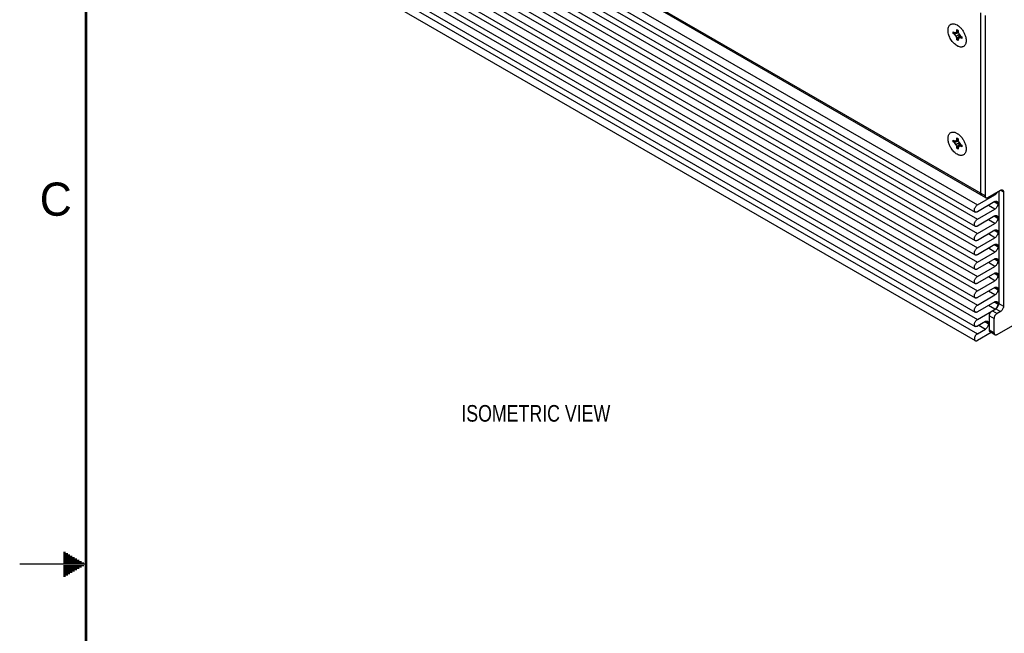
# Model space of a CAD drawing. Header units: inches. Extents: x 0 to 34, y 0 to 22.
# Tile 2 of 124: x 0 to 7.4, y 10.5 to 15.1. Entities that reach past the tile are written whole.
import ezdxf

# ---------------------------------------------------------------- set-up
doc = ezdxf.new("R2010")
doc.units = ezdxf.units.IN
doc.header["$LTSCALE"] = 1.87
doc.header["$MEASUREMENT"] = 0
doc.layers.get('0').update_dxf_attribs({"linetype": 'CONTINUOUS'})
doc.layers.add('02___PRT_ALL_AXES', color=7, linetype='CONTINUOUS')
doc.layers.add('DETAIL', color=7, linetype='CONTINUOUS')
doc.styles.get("Standard").update_dxf_attribs({"font": 'txt', "width": 0.8})
doc.styles.add('TEXTSTYLE_2', font='txt')

msp = doc.modelspace()

# ---------------------------------------------------------------- linework, layer by layer
at = {"color": 7, "linetype": 'CONTINUOUS'}
for p, q in [((1.18418, 17.12309), (7.19459, 13.65276)), ((1.19993, 17.06832), (7.21034, 13.59798)), ((1.18418, 17.01532), (7.19459, 13.54498)), ((1.18418, 16.90754), (7.19459, 13.43721)), ((1.19993, 16.96054), (7.21034, 13.49021)), ((1.19993, 16.85277), (7.21034, 13.38243)), ((1.18418, 16.79977), (7.19459, 13.32944)), ((1.18418, 16.692), (7.19459, 13.22166)), ((1.19993, 16.74499), (7.21034, 13.27466)), ((1.19993, 16.63722), (7.21034, 13.16689)), ((1.18418, 16.58422), (7.19459, 13.11389)), ((1.18418, 16.47645), (7.19459, 13.00611)), ((1.19993, 16.52945), (7.21034, 13.05911)), ((1.19993, 16.42167), (7.21034, 12.95134)), ((2.45877, 16.44925), (7.21034, 13.70576)), ((1.18418, 16.36867), (7.19459, 12.89834)), ((1.19993, 16.3139), (7.21034, 12.84356)), ((1.18418, 16.2609), (7.19459, 12.79056)), ((1.19993, 16.20612), (7.21034, 12.73579)), ((7.27484, 13.76074), (3.10506, 16.16832)), ((7.26832, 13.77515), (3.11428, 16.17364)), ((1.18418, 16.15394), (7.19459, 12.68361)), ((7.23297, 15.15254), (7.23297, 13.79557)), ((7.26832, 15.13213), (7.26832, 13.77515)), ((7.02798, 15.01086), (7.03858, 15.00473)), ((7.02798, 14.99861), (7.02798, 15.01086)), ((7.03858, 14.99248), (7.02798, 14.99861)), ((7.03858, 15.00473), (7.04968, 15.00572)), ((7.04968, 14.97868), (7.03858, 14.99248)), ((7.04968, 15.00572), (7.05608, 15.01483)), ((7.04968, 14.97868), (7.0731, 14.9922)), ((7.05608, 14.96217), (7.04968, 14.97868)), ((7.05608, 15.02708), (7.06669, 15.02096)), ((7.05608, 15.01483), (7.05608, 15.02708)), ((7.06669, 15.02096), (7.06669, 15.00871)), ((7.06669, 15.00871), (7.0731, 14.9922)), ((7.0731, 14.9922), (7.08419, 14.9784)), ((7.08419, 14.9784), (7.0948, 14.97227)), ((7.05608, 14.94993), (7.05608, 14.96217)), ((7.06669, 14.9438), (7.05608, 14.94993)), ((7.0731, 14.96516), (7.06669, 14.95605)), ((7.06669, 14.95605), (7.06669, 14.9438)), ((7.08419, 14.96615), (7.0731, 14.96516)), ((7.0948, 14.96003), (7.08419, 14.96615)), ((7.0948, 14.97227), (7.0948, 14.96003)), ((7.02793, 14.1825), (7.02802, 14.1947)), ((7.03854, 14.17627), (7.02793, 14.1825)), ((7.02802, 14.1947), (7.03863, 14.18846)), ((7.04958, 14.16239), (7.03854, 14.17627)), ((7.03863, 14.18846), (7.04978, 14.18931)), ((7.04958, 14.16239), (7.073, 14.17583)), ((7.05588, 14.14587), (7.04958, 14.16239)), ((7.04978, 14.18931), (7.05628, 14.1983)), ((7.05628, 14.1983), (7.05638, 14.21049)), ((7.05638, 14.21049), (7.06698, 14.20426)), ((7.06698, 14.20426), (7.06689, 14.19207)), ((7.06689, 14.19207), (7.0732, 14.17555)), ((7.0732, 14.17555), (7.08424, 14.16167)), ((7.08381, 14.16201), (7.08389, 14.16212)), ((7.08424, 14.16167), (7.09484, 14.15544)), ((7.05579, 14.13368), (7.05588, 14.14587)), ((7.0664, 14.12745), (7.05579, 14.13368)), ((7.06649, 14.13964), (7.0664, 14.12745)), ((7.07299, 14.14863), (7.06649, 14.13964)), ((7.08414, 14.14948), (7.07299, 14.14863)), ((7.09475, 14.14325), (7.08414, 14.14948)), ((7.09484, 14.15544), (7.09475, 14.14325)), ((7.2906, 13.7623), (7.38499, 13.8168)), ((7.37191, 13.80925), (7.37191, 12.96257)), ((7.385, 13.8168), (7.40727, 13.80394)), ((7.40727, 13.80394), (7.40727, 12.94216)), ((7.21034, 13.70576), (7.34257, 13.7821)), ((7.34257, 13.73107), (7.21034, 13.65473)), ((7.23439, 13.78735), (7.23539, 13.7853)), ((7.34257, 13.7821), (7.33373, 13.7872)), ((7.36484, 13.71291), (7.33797, 13.72842)), ((7.34257, 13.73108), (7.36484, 13.71822)), ((7.36484, 13.71291), (7.36484, 13.71822)), ((7.21034, 13.59798), (7.34257, 13.67433)), ((7.34257, 13.67433), (7.29343, 13.7027)), ((7.34257, 13.6233), (7.21034, 13.54695)), ((7.21034, 13.49021), (7.34257, 13.56655)), ((7.34257, 13.56655), (7.29343, 13.59493)), ((7.36484, 13.60513), (7.33797, 13.62065)), ((7.34257, 13.6233), (7.36484, 13.61044)), ((7.36484, 13.60513), (7.36484, 13.61044)), ((7.34257, 13.51553), (7.21034, 13.43918)), ((7.36484, 13.49736), (7.33797, 13.51287)), ((7.34257, 13.51553), (7.36484, 13.50267)), ((7.36484, 13.49736), (7.36484, 13.50267)), ((7.21034, 13.38243), (7.34257, 13.45878)), ((7.34257, 13.45878), (7.29343, 13.48715)), ((7.34257, 13.40775), (7.21034, 13.3314)), ((7.21034, 13.27466), (7.34257, 13.35101)), ((7.34257, 13.35101), (7.29343, 13.37938)), ((7.36484, 13.38959), (7.33797, 13.4051)), ((7.34257, 13.40775), (7.36484, 13.39489)), ((7.36484, 13.38959), (7.36484, 13.39489)), ((7.34257, 13.29998), (7.21034, 13.22363)), ((7.34257, 13.24323), (7.29343, 13.27161)), ((7.36484, 13.28181), (7.33797, 13.29733)), ((7.34257, 13.29998), (7.36484, 13.28712)), ((7.36484, 13.28181), (7.36484, 13.28712)), ((7.21034, 13.16689), (7.34257, 13.24323)), ((7.34257, 13.1922), (7.21034, 13.11586)), ((7.21034, 13.05911), (7.34257, 13.13546)), ((7.34257, 13.13546), (7.29343, 13.16383)), ((7.36484, 13.17404), (7.33797, 13.18955)), ((7.34257, 13.19221), (7.36484, 13.17935)), ((7.36484, 13.17404), (7.36484, 13.17935)), ((7.34257, 13.08443), (7.21034, 13.00808)), ((7.34257, 13.02768), (7.29343, 13.05606)), ((7.36484, 13.06626), (7.33797, 13.08178)), ((7.34257, 13.08443), (7.36484, 13.07157)), ((7.36484, 13.06626), (7.36484, 13.07157)), ((7.21034, 12.95134), (7.34257, 13.02768)), ((7.34257, 12.97666), (7.21034, 12.90031)), ((7.36484, 12.95849), (7.33797, 12.974)), ((7.34257, 12.97666), (7.36484, 12.9638)), ((7.35883, 12.73008), (7.89924, 13.0421)), ((7.21034, 12.84356), (7.34964, 12.92399)), ((7.34257, 12.91991), (7.29343, 12.94828)), ((7.32348, 12.90889), (7.35883, 12.88847)), ((7.34964, 12.92399), (7.38499, 12.90358)), ((7.38499, 12.90358), (7.35883, 12.88847)), ((7.36484, 12.95849), (7.36484, 12.9638)), ((7.37191, 12.96257), (7.40727, 12.94216)), ((7.27186, 12.82805), (7.21034, 12.79253)), ((7.26726, 12.8254), (7.29413, 12.80989)), ((7.29413, 12.8152), (7.27186, 12.82806)), ((7.3012, 12.87031), (7.33656, 12.84989)), ((7.3012, 12.76335), (7.3012, 12.87031)), ((7.33656, 12.74294), (7.33656, 12.84989)), ((7.21034, 12.73579), (7.27186, 12.77131)), ((7.22272, 12.79968), (7.27186, 12.77131)), ((7.29413, 12.8152), (7.29413, 12.80989)), ((7.33656, 12.74294), (7.3012, 12.76335)), ((7.31425, 12.74516), (7.21034, 12.68517)), ((7.34308, 12.72852), (7.30773, 12.74893))]:
    msp.add_line(p, q, dxfattribs=at)
at = {"color": 2, "linetype": 'CONTINUOUS'}
for p, q in [((0.33028, 11.09), (0.34412, 11.09)), ((0.33028, 11.08), (0.36144, 11.08)), ((0.33028, 11.07), (0.37876, 11.07)), ((0.33028, 11.06), (0.39608, 11.06)), ((0.33028, 11.05), (0.4134, 11.05)), ((0.5, 11), (0, 11)), ((0.33028, 11.04), (0.43072, 11.04)), ((0.33028, 11.03), (0.44804, 11.03)), ((0.33028, 11.02), (0.46536, 11.02)), ((0.33028, 11.01), (0.48268, 11.01)), ((0.33028, 10.99), (0.48268, 10.99)), ((0.33028, 10.98), (0.46536, 10.98)), ((0.33028, 10.97), (0.44804, 10.97)), ((0.33028, 10.96), (0.43072, 10.96)), ((0.33028, 10.95), (0.4134, 10.95)), ((0.33028, 10.94), (0.39608, 10.94)), ((0.33028, 10.93), (0.37876, 10.93)), ((0.33028, 10.92), (0.36144, 10.92)), ((0.33028, 10.91), (0.34412, 10.91))]:
    msp.add_line(p, q, dxfattribs=at)
at = {"color": 7, "linetype": 'CONTINUOUS', "const_width": 0.02}
msp.add_lwpolyline([(0.50002, 21.5), (0.50002, 0.5)], dxfattribs=at)
at = {"color": 7, "linetype": 'CONTINUOUS'}
for centre, radius, start, end in [((7.14701, 14.46266), 0.54901, 98.296568, 102.522661), ((7.23591, 14.38972), 0.63424, 105.222307, 108.126821), ((7.0995, 14.7433), 0.26711, 97.045999, 100.749976), ((7.06642, 14.85617), 0.159, 89.892816, 93.728848), ((6.63266, 15.43451), 0.63435, 311.87445, 314.778431), ((6.6514, 15.32104), 0.54908, 317.478061, 321.703494), ((6.87072, 15.13952), 0.26713, 319.252876, 322.956495), ((6.95194, 15.05443), 0.15901, 326.275095, 330.110739), ((7.1434, 13.65285), 0.5421, 98.013019, 102.298912), ((7.2311, 13.58195), 0.62474, 104.999815, 107.952669), ((7.09921, 13.92821), 0.26574, 96.9831, 100.719374), ((6.64734, 14.5112), 0.55619, 317.253531, 321.419363), ((6.62737, 14.62683), 0.64416, 311.69973, 314.555601), ((7.06677, 14.04037), 0.15828, 89.926137, 93.797713), ((6.86966, 14.32401), 0.26852, 319.220987, 322.892184), ((6.95118, 14.23802), 0.15975, 326.341452, 330.142133)]:
    msp.add_arc(centre, radius, start, end, dxfattribs=at)
for points in [[(7.06674, 15.00839), (7.06676, 15.0084), (7.06679, 15.0084), (7.06682, 15.0084)], [(7.08394, 14.9786), (7.08395, 14.97862), (7.08397, 14.97864), (7.08399, 14.97866)]]:
    msp.add_open_spline(points, degree=3, dxfattribs=at)
for points, knots in [([(7.23949, 13.78115), (7.23845, 13.78175), (7.23651, 13.78338), (7.23444, 13.78677), (7.23321, 13.79094), (7.23297, 13.79397), (7.23297, 13.79557)], [0, 0, 0, 0, 0.2177498, 0.4508923, 0.7104636, 1, 1, 1, 1]), ([(7.34257, 13.7821), (7.34435, 13.78313), (7.347, 13.78485), (7.35026, 13.78764), (7.35346, 13.79101), (7.35699, 13.79586), (7.35935, 13.80009), (7.36038, 13.80229)], [0, 0, 0, 0, 0.2249678, 0.3448201, 0.4703912, 0.7335134, 1, 1, 1, 1]), ([(7.38499, 13.8168), (7.38638, 13.8176), (7.38913, 13.81891), (7.39335, 13.81993), (7.39732, 13.81983), (7.39971, 13.81896), (7.40074, 13.81836)], [0, 0, 0, 0, 0.289542, 0.5491153, 0.7822555, 1, 1, 1, 1]), ([(7.40074, 13.81836), (7.40178, 13.81776), (7.40373, 13.81613), (7.4058, 13.81274), (7.40702, 13.80857), (7.40727, 13.80554), (7.40727, 13.80394)], [0, 0, 0, 0, 0.2177498, 0.4508923, 0.7104636, 1, 1, 1, 1]), ([(7.23539, 13.7853), (7.2359, 13.78444), (7.23709, 13.78285), (7.23866, 13.78163), (7.23949, 13.78115)], [0, 0, 0, 0, 0.5115713, 1, 1, 1, 1]), ([(7.26832, 13.77515), (7.26832, 13.77356), (7.26857, 13.77053), (7.26979, 13.76635), (7.27186, 13.76297), (7.27381, 13.76134), (7.27485, 13.76074)], [0, 0, 0, 0, 0.2895364, 0.5491077, 0.7822502, 1, 1, 1, 1]), ([(7.27485, 13.76074), (7.27588, 13.76014), (7.27827, 13.75927), (7.28224, 13.75917), (7.28646, 13.76019), (7.28921, 13.7615), (7.2906, 13.7623)], [0, 0, 0, 0, 0.2177445, 0.4508847, 0.710458, 1, 1, 1, 1]), ([(7.34257, 13.73107), (7.34395, 13.73187), (7.3467, 13.73317), (7.35092, 13.7342), (7.35489, 13.7341), (7.35728, 13.73323), (7.35832, 13.73263)], [0, 0, 0, 0, 0.2891594, 0.5490457, 0.782332, 1, 1, 1, 1]), ([(7.35832, 13.73263), (7.35936, 13.73203), (7.3613, 13.7304), (7.36337, 13.72701), (7.3646, 13.72284), (7.36484, 13.71981), (7.36484, 13.71822)], [0, 0, 0, 0, 0.2176734, 0.450962, 0.7108462, 1, 1, 1, 1]), ([(7.19459, 13.65276), (7.19382, 13.65322), (7.19235, 13.65435), (7.18989, 13.65743), (7.18807, 13.66273), (7.18791, 13.67013), (7.18957, 13.67829), (7.19292, 13.68657), (7.19769, 13.69434), (7.20348, 13.70092), (7.20801, 13.70441), (7.21034, 13.70576)], [0, 0, 0, 0, 0.0430009, 0.0875566, 0.1867782, 0.3041392, 0.4378467, 0.5822981, 0.7294988, 0.871312, 1, 1, 1, 1]), ([(7.21034, 13.65473), (7.20894, 13.65392), (7.2062, 13.65249), (7.202, 13.65114), (7.19798, 13.65122), (7.19562, 13.65215), (7.19459, 13.65276)], [0, 0, 0, 0, 0.2913746, 0.5537282, 0.7842537, 1, 1, 1, 1]), ([(7.36484, 13.71291), (7.36484, 13.70926), (7.36347, 13.70156), (7.3587, 13.69074), (7.35171, 13.68119), (7.34573, 13.67615), (7.34257, 13.67433)], [0, 0, 0, 0, 0.2372135, 0.4999939, 0.7627776, 1, 1, 1, 1]), ([(7.19459, 13.54498), (7.19382, 13.54544), (7.19235, 13.54658), (7.18989, 13.54965), (7.18807, 13.55496), (7.18791, 13.56235), (7.18957, 13.57052), (7.19292, 13.5788), (7.19769, 13.58656), (7.20348, 13.59315), (7.20801, 13.59664), (7.21034, 13.59798)], [0, 0, 0, 0, 0.0430009, 0.0875566, 0.1867782, 0.3041392, 0.4378467, 0.5822981, 0.7294988, 0.871312, 1, 1, 1, 1]), ([(7.34257, 13.6233), (7.34395, 13.6241), (7.3467, 13.6254), (7.35092, 13.62643), (7.35489, 13.62633), (7.35728, 13.62546), (7.35832, 13.62486)], [0, 0, 0, 0, 0.2891594, 0.5490457, 0.782332, 1, 1, 1, 1]), ([(7.36484, 13.60513), (7.36484, 13.60148), (7.36347, 13.59378), (7.3587, 13.58296), (7.35171, 13.57342), (7.34573, 13.56838), (7.34257, 13.56655)], [0, 0, 0, 0, 0.2372135, 0.4999939, 0.7627776, 1, 1, 1, 1]), ([(7.35832, 13.62486), (7.35936, 13.62426), (7.3613, 13.62263), (7.36337, 13.61924), (7.3646, 13.61507), (7.36484, 13.61203), (7.36484, 13.61044)], [0, 0, 0, 0, 0.2176734, 0.450962, 0.7108462, 1, 1, 1, 1]), ([(7.21034, 13.54695), (7.20894, 13.54614), (7.2062, 13.54472), (7.202, 13.54337), (7.19798, 13.54344), (7.19562, 13.54437), (7.19459, 13.54498)], [0, 0, 0, 0, 0.2913746, 0.5537282, 0.7842537, 1, 1, 1, 1]), ([(7.34257, 13.51553), (7.34395, 13.51632), (7.3467, 13.51763), (7.35092, 13.51865), (7.35489, 13.51855), (7.35728, 13.51769), (7.35832, 13.51709)], [0, 0, 0, 0, 0.2891594, 0.5490457, 0.782332, 1, 1, 1, 1]), ([(7.36484, 13.49736), (7.36484, 13.49371), (7.36347, 13.48601), (7.3587, 13.47519), (7.35171, 13.46564), (7.34573, 13.46061), (7.34257, 13.45878)], [0, 0, 0, 0, 0.2372135, 0.4999939, 0.7627776, 1, 1, 1, 1]), ([(7.35832, 13.51709), (7.35936, 13.51649), (7.3613, 13.51485), (7.36337, 13.51147), (7.3646, 13.50729), (7.36484, 13.50426), (7.36484, 13.50267)], [0, 0, 0, 0, 0.2176734, 0.450962, 0.7108462, 1, 1, 1, 1]), ([(7.19459, 13.43721), (7.19382, 13.43767), (7.19235, 13.4388), (7.18989, 13.44188), (7.18807, 13.44719), (7.18791, 13.45458), (7.18957, 13.46274), (7.19292, 13.47103), (7.19769, 13.47879), (7.20348, 13.48538), (7.20801, 13.48886), (7.21034, 13.49021)], [0, 0, 0, 0, 0.0430009, 0.0875566, 0.1867782, 0.3041392, 0.4378467, 0.5822981, 0.7294988, 0.871312, 1, 1, 1, 1]), ([(7.21034, 13.43918), (7.20894, 13.43837), (7.2062, 13.43695), (7.202, 13.43559), (7.19798, 13.43567), (7.19562, 13.4366), (7.19459, 13.43721)], [0, 0, 0, 0, 0.2913746, 0.5537282, 0.7842537, 1, 1, 1, 1]), ([(7.19459, 13.32944), (7.19382, 13.3299), (7.19235, 13.33103), (7.18989, 13.33411), (7.18807, 13.33941), (7.18791, 13.34681), (7.18957, 13.35497), (7.19292, 13.36325), (7.19769, 13.37101), (7.20348, 13.3776), (7.20801, 13.38109), (7.21034, 13.38243)], [0, 0, 0, 0, 0.0430009, 0.0875566, 0.1867782, 0.3041392, 0.4378467, 0.5822981, 0.7294988, 0.871312, 1, 1, 1, 1]), ([(7.34257, 13.40775), (7.34395, 13.40855), (7.3467, 13.40985), (7.35092, 13.41088), (7.35489, 13.41078), (7.35728, 13.40991), (7.35832, 13.40931)], [0, 0, 0, 0, 0.2891594, 0.5490457, 0.782332, 1, 1, 1, 1]), ([(7.36484, 13.38959), (7.36484, 13.38594), (7.36347, 13.37823), (7.3587, 13.36741), (7.35171, 13.35787), (7.34573, 13.35283), (7.34257, 13.35101)], [0, 0, 0, 0, 0.2372135, 0.4999939, 0.7627776, 1, 1, 1, 1]), ([(7.35832, 13.40931), (7.35936, 13.40871), (7.3613, 13.40708), (7.36337, 13.40369), (7.3646, 13.39952), (7.36484, 13.39649), (7.36484, 13.39489)], [0, 0, 0, 0, 0.2176734, 0.450962, 0.7108462, 1, 1, 1, 1]), ([(7.19459, 13.22166), (7.19382, 13.22212), (7.19235, 13.22325), (7.18989, 13.22633), (7.18807, 13.23164), (7.18791, 13.23903), (7.18957, 13.24719), (7.19292, 13.25548), (7.19769, 13.26324), (7.20348, 13.26983), (7.20801, 13.27331), (7.21034, 13.27466)], [0, 0, 0, 0, 0.0430009, 0.0875566, 0.1867782, 0.3041392, 0.4378467, 0.5822981, 0.7294988, 0.871312, 1, 1, 1, 1]), ([(7.21034, 13.3314), (7.20894, 13.33059), (7.2062, 13.32917), (7.202, 13.32782), (7.19798, 13.3279), (7.19562, 13.32882), (7.19459, 13.32944)], [0, 0, 0, 0, 0.2913746, 0.5537282, 0.7842537, 1, 1, 1, 1]), ([(7.34257, 13.29998), (7.34395, 13.30077), (7.3467, 13.30208), (7.35092, 13.30311), (7.35489, 13.303), (7.35728, 13.30214), (7.35832, 13.30154)], [0, 0, 0, 0, 0.2891594, 0.5490457, 0.782332, 1, 1, 1, 1]), ([(7.36484, 13.28181), (7.36484, 13.27816), (7.36347, 13.27046), (7.3587, 13.25964), (7.35171, 13.25009), (7.34573, 13.24506), (7.34257, 13.24323)], [0, 0, 0, 0, 0.2372135, 0.4999939, 0.7627776, 1, 1, 1, 1]), ([(7.35832, 13.30154), (7.35936, 13.30094), (7.3613, 13.2993), (7.36337, 13.29592), (7.3646, 13.29175), (7.36484, 13.28871), (7.36484, 13.28712)], [0, 0, 0, 0, 0.2176734, 0.450962, 0.7108462, 1, 1, 1, 1]), ([(7.21034, 13.22363), (7.20894, 13.22282), (7.2062, 13.2214), (7.202, 13.22005), (7.19798, 13.22012), (7.19562, 13.22105), (7.19459, 13.22166)], [0, 0, 0, 0, 0.2913746, 0.5537282, 0.7842537, 1, 1, 1, 1]), ([(7.19459, 13.11389), (7.19382, 13.11435), (7.19235, 13.11548), (7.18989, 13.11856), (7.18807, 13.12386), (7.18791, 13.13126), (7.18957, 13.13942), (7.19292, 13.1477), (7.19769, 13.15547), (7.20348, 13.16205), (7.20801, 13.16554), (7.21034, 13.16689)], [0, 0, 0, 0, 0.0430009, 0.0875566, 0.1867782, 0.3041392, 0.4378467, 0.5822981, 0.7294988, 0.871312, 1, 1, 1, 1]), ([(7.34257, 13.1922), (7.34395, 13.193), (7.3467, 13.1943), (7.35092, 13.19533), (7.35489, 13.19523), (7.35728, 13.19436), (7.35832, 13.19376)], [0, 0, 0, 0, 0.2891594, 0.5490457, 0.782332, 1, 1, 1, 1]), ([(7.36484, 13.17404), (7.36484, 13.17039), (7.36347, 13.16269), (7.3587, 13.15187), (7.35171, 13.14232), (7.34573, 13.13728), (7.34257, 13.13546)], [0, 0, 0, 0, 0.2372135, 0.4999939, 0.7627776, 1, 1, 1, 1]), ([(7.35832, 13.19376), (7.35936, 13.19316), (7.3613, 13.19153), (7.36337, 13.18814), (7.3646, 13.18397), (7.36484, 13.18094), (7.36484, 13.17935)], [0, 0, 0, 0, 0.2176734, 0.450962, 0.7108462, 1, 1, 1, 1]), ([(7.19459, 13.00611), (7.19382, 13.00657), (7.19235, 13.00771), (7.18989, 13.01078), (7.18807, 13.01609), (7.18791, 13.02348), (7.18957, 13.03165), (7.19292, 13.03993), (7.19769, 13.04769), (7.20348, 13.05428), (7.20801, 13.05777), (7.21034, 13.05911)], [0, 0, 0, 0, 0.0430009, 0.0875566, 0.1867782, 0.3041392, 0.4378467, 0.5822981, 0.7294988, 0.871312, 1, 1, 1, 1]), ([(7.21034, 13.11586), (7.20894, 13.11505), (7.2062, 13.11362), (7.202, 13.11227), (7.19798, 13.11235), (7.19562, 13.11328), (7.19459, 13.11389)], [0, 0, 0, 0, 0.2913746, 0.5537282, 0.7842537, 1, 1, 1, 1]), ([(7.34257, 13.08443), (7.34395, 13.08523), (7.3467, 13.08653), (7.35092, 13.08756), (7.35489, 13.08745), (7.35728, 13.08659), (7.35832, 13.08599)], [0, 0, 0, 0, 0.2891594, 0.5490457, 0.782332, 1, 1, 1, 1]), ([(7.36484, 13.06626), (7.36484, 13.06261), (7.36347, 13.05491), (7.3587, 13.04409), (7.35171, 13.03455), (7.34573, 13.02951), (7.34257, 13.02768)], [0, 0, 0, 0, 0.2372135, 0.4999939, 0.7627776, 1, 1, 1, 1]), ([(7.35832, 13.08599), (7.35936, 13.08539), (7.3613, 13.08376), (7.36337, 13.08037), (7.3646, 13.0762), (7.36484, 13.07316), (7.36484, 13.07157)], [0, 0, 0, 0, 0.2176734, 0.450962, 0.7108462, 1, 1, 1, 1]), ([(7.21034, 13.00808), (7.20894, 13.00727), (7.2062, 13.00585), (7.202, 13.0045), (7.19798, 13.00457), (7.19562, 13.0055), (7.19459, 13.00611)], [0, 0, 0, 0, 0.2913746, 0.5537282, 0.7842537, 1, 1, 1, 1]), ([(7.34257, 12.97666), (7.34395, 12.97745), (7.3467, 12.97876), (7.35092, 12.97978), (7.35489, 12.97968), (7.35728, 12.97882), (7.35832, 12.97822)], [0, 0, 0, 0, 0.2891594, 0.5490457, 0.782332, 1, 1, 1, 1]), ([(7.35832, 12.97822), (7.35936, 12.97762), (7.3613, 12.97598), (7.36337, 12.9726), (7.3646, 12.96842), (7.36484, 12.96539), (7.36484, 12.9638)], [0, 0, 0, 0, 0.2176734, 0.450962, 0.7108462, 1, 1, 1, 1]), ([(7.19459, 12.89834), (7.19382, 12.8988), (7.19235, 12.89993), (7.18989, 12.90301), (7.18807, 12.90832), (7.18791, 12.91571), (7.18957, 12.92387), (7.19292, 12.93216), (7.19769, 12.93992), (7.20348, 12.9465), (7.20801, 12.94999), (7.21034, 12.95134)], [0, 0, 0, 0, 0.0430009, 0.0875566, 0.1867782, 0.3041392, 0.4378467, 0.5822981, 0.7294988, 0.871312, 1, 1, 1, 1]), ([(7.21034, 12.90031), (7.20894, 12.8995), (7.2062, 12.89808), (7.202, 12.89672), (7.19798, 12.8968), (7.19562, 12.89773), (7.19459, 12.89834)], [0, 0, 0, 0, 0.2913746, 0.5537282, 0.7842537, 1, 1, 1, 1]), ([(7.3012, 12.87031), (7.3012, 12.87207), (7.30153, 12.87573), (7.30327, 12.88325), (7.30735, 12.89248), (7.3133, 12.90062), (7.31894, 12.90589), (7.32195, 12.90801), (7.32348, 12.90889)], [0, 0, 0, 0, 0.1141706, 0.2375596, 0.4999939, 0.7624316, 0.8858244, 1, 1, 1, 1]), ([(7.34894, 12.92467), (7.34843, 12.9242), (7.34643, 12.92245), (7.34426, 12.92089), (7.34257, 12.91991)], [0, 0, 0, 0, 0.2618935, 1, 1, 1, 1]), ([(7.35832, 12.93654), (7.35767, 12.93541), (7.35499, 12.93113), (7.3517, 12.92721), (7.34894, 12.92467)], [0, 0, 0, 0, 0.2565083, 1, 1, 1, 1]), ([(7.34964, 12.92399), (7.35116, 12.92487), (7.35417, 12.92699), (7.35982, 12.93226), (7.36577, 12.9404), (7.36984, 12.94963), (7.37159, 12.95715), (7.37191, 12.96081), (7.37191, 12.96257)], [0, 0, 0, 0, 0.1141756, 0.2375684, 0.5000061, 0.7624404, 0.8858294, 1, 1, 1, 1]), ([(7.36315, 12.94767), (7.36286, 12.94672), (7.36159, 12.94287), (7.35985, 12.93919), (7.35832, 12.93654)], [0, 0, 0, 0, 0.2448425, 1, 1, 1, 1]), ([(7.36484, 12.95849), (7.36484, 12.95763), (7.36468, 12.95397), (7.36394, 12.95035), (7.36315, 12.94767)], [0, 0, 0, 0, 0.2346745, 1, 1, 1, 1]), ([(7.40727, 12.94216), (7.40727, 12.9404), (7.40694, 12.93674), (7.4052, 12.92921), (7.40112, 12.91999), (7.39517, 12.91185), (7.38953, 12.90657), (7.38652, 12.90446), (7.38499, 12.90358)], [0, 0, 0, 0, 0.1141706, 0.2375596, 0.4999939, 0.7624316, 0.8858244, 1, 1, 1, 1]), ([(7.19459, 12.79057), (7.19382, 12.79103), (7.19235, 12.79216), (7.18989, 12.79524), (7.18807, 12.80054), (7.18791, 12.80794), (7.18957, 12.8161), (7.19292, 12.82438), (7.19769, 12.83214), (7.20348, 12.83873), (7.20801, 12.84222), (7.21034, 12.84356)], [0, 0, 0, 0, 0.0430009, 0.0875566, 0.1867782, 0.3041392, 0.4378467, 0.5822981, 0.7294988, 0.871312, 1, 1, 1, 1]), ([(7.27186, 12.82805), (7.27324, 12.82885), (7.27599, 12.83015), (7.28021, 12.83118), (7.28418, 12.83108), (7.28657, 12.83021), (7.28761, 12.82961)], [0, 0, 0, 0, 0.2891594, 0.5490457, 0.782332, 1, 1, 1, 1]), ([(7.28761, 12.82961), (7.28865, 12.82901), (7.29059, 12.82738), (7.29266, 12.82399), (7.29388, 12.81982), (7.29413, 12.81679), (7.29413, 12.8152)], [0, 0, 0, 0, 0.2176734, 0.450962, 0.7108462, 1, 1, 1, 1]), ([(7.35883, 12.88847), (7.35731, 12.88759), (7.3543, 12.88548), (7.34866, 12.88021), (7.3427, 12.87207), (7.33863, 12.86284), (7.33688, 12.85532), (7.33656, 12.85165), (7.33656, 12.84989)], [0, 0, 0, 0, 0.1141756, 0.2375684, 0.5000061, 0.7624404, 0.8858294, 1, 1, 1, 1]), ([(7.21034, 12.79253), (7.20894, 12.79172), (7.2062, 12.7903), (7.202, 12.78895), (7.19798, 12.78902), (7.19562, 12.78995), (7.19459, 12.79057)], [0, 0, 0, 0, 0.2913746, 0.5537282, 0.7842537, 1, 1, 1, 1]), ([(7.29413, 12.80989), (7.29413, 12.80624), (7.29276, 12.79854), (7.28799, 12.78772), (7.281, 12.77817), (7.27502, 12.77313), (7.27186, 12.77131)], [0, 0, 0, 0, 0.2372135, 0.4999939, 0.7627776, 1, 1, 1, 1]), ([(7.30773, 12.74893), (7.30669, 12.74953), (7.30474, 12.75116), (7.30267, 12.75455), (7.30145, 12.75872), (7.3012, 12.76176), (7.3012, 12.76335)], [0, 0, 0, 0, 0.2177498, 0.4508923, 0.7104636, 1, 1, 1, 1]), ([(7.21034, 12.73579), (7.20883, 12.73492), (7.20586, 12.73283), (7.20026, 12.72763), (7.19552, 12.72119), (7.19185, 12.71405), (7.18915, 12.70689), (7.18823, 12.70128), (7.18814, 12.69766)], [0, 0, 0, 0, 0.1139776, 0.2372775, 0.4994633, 0.632844, 0.7627068, 1, 1, 1, 1]), ([(7.18814, 12.69766), (7.18814, 12.6961), (7.18838, 12.69314), (7.18961, 12.68907), (7.19166, 12.68578), (7.19357, 12.68419), (7.19459, 12.68361)], [0, 0, 0, 0, 0.2892633, 0.5488101, 0.7819474, 1, 1, 1, 1]), ([(7.19459, 12.68361), (7.19563, 12.68301), (7.19801, 12.68214), (7.20198, 12.68204), (7.20621, 12.68307), (7.20896, 12.68437), (7.21034, 12.68517)], [0, 0, 0, 0, 0.2176976, 0.4509438, 0.7108233, 1, 1, 1, 1]), ([(7.33656, 12.74294), (7.33656, 12.74134), (7.3368, 12.73831), (7.33803, 12.73414), (7.3401, 12.73075), (7.34204, 12.72912), (7.34308, 12.72852)], [0, 0, 0, 0, 0.2895364, 0.5491077, 0.7822502, 1, 1, 1, 1]), ([(7.34308, 12.72852), (7.34412, 12.72792), (7.34651, 12.72705), (7.35047, 12.72695), (7.3547, 12.72797), (7.35745, 12.72928), (7.35883, 12.73008)], [0, 0, 0, 0, 0.2177445, 0.4508847, 0.710458, 1, 1, 1, 1])]:
    msp.add_open_spline(points, degree=3, knots=knots, dxfattribs=at)
at = {"layer": '02___PRT_ALL_AXES', "color": 7, "linetype": 'CONTINUOUS'}
for p, q in [((7.04947, 15.0662), (7.05785, 15.06199)), ((7.04947, 14.24973), (7.05785, 14.24551))]:
    msp.add_line(p, q, dxfattribs=at)
for centre, radius, start, end in [((7.10153, 14.98044), 0.08733, 239.991813, 241.774962), ((7.05002, 14.94337), 0.07587, 353.460424, 354.367944), ((7.10179, 14.16443), 0.08786, 239.994923, 241.293293), ((7.05002, 14.1269), 0.07587, 353.460424, 354.367956)]:
    msp.add_arc(centre, radius, start, end, dxfattribs=at)
for points, knots in [([(7.05785, 14.90481), (7.05339, 14.90739), (7.04455, 14.91355), (7.03233, 14.92478), (7.021, 14.93807), (7.00765, 14.95779), (6.99757, 14.9794), (6.99164, 15.00156), (6.98956, 15.01729), (6.98986, 15.03188), (6.99255, 15.04485), (6.99762, 15.05578), (7.005, 15.0642), (7.01447, 15.06963), (7.02547, 15.07176), (7.03749, 15.07064), (7.04544, 15.06797), (7.04947, 15.06622)], [0, 0, 0, 0, 0.0663903, 0.138001, 0.2132928, 0.2906838, 0.4443361, 0.5172729, 0.5855107, 0.6479973, 0.7043265, 0.7549331, 0.8013832, 0.8463074, 0.8927923, 0.9434987, 1, 1, 1, 1]), ([(7.05785, 15.06199), (7.05928, 15.06116), (7.06514, 15.05756), (7.07062, 15.05336), (7.07457, 15.04992)], [0, 0, 0, 0, 0.2393515, 1, 1, 1, 1]), ([(7.07457, 15.04992), (7.08076, 15.04454), (7.09237, 15.03227), (7.10672, 15.01121), (7.11769, 14.98822), (7.12242, 14.97202), (7.12394, 14.96399)], [0, 0, 0, 0, 0.2442413, 0.5003558, 0.7563487, 1, 1, 1, 1]), ([(7.10178, 14.89801), (7.09884, 14.89684), (7.09236, 14.89531), (7.08197, 14.89559), (7.07101, 14.89834), (7.06383, 14.90156), (7.06023, 14.90349)], [0, 0, 0, 0, 0.2200235, 0.4561339, 0.7153978, 1, 1, 1, 1]), ([(7.12539, 14.93473), (7.1249, 14.93042), (7.12325, 14.92229), (7.11832, 14.91142), (7.11114, 14.90298), (7.10498, 14.89929), (7.10178, 14.89801)], [0, 0, 0, 0, 0.2840958, 0.5395881, 0.7739814, 1, 1, 1, 1]), ([(7.12394, 14.96399), (7.12441, 14.96154), (7.12587, 14.95227), (7.1262, 14.94279), (7.12552, 14.93592)], [0, 0, 0, 0, 0.2650857, 1, 1, 1, 1]), ([(7.01348, 14.13296), (7.00854, 14.14073), (7.00008, 14.15677), (6.99311, 14.17798), (6.99027, 14.19465), (6.98956, 14.20632), (6.99026, 14.21721), (6.99235, 14.22709), (6.99583, 14.23576), (7.00064, 14.24304), (7.00671, 14.24873), (7.01391, 14.25268), (7.02202, 14.25476), (7.03084, 14.25496), (7.04017, 14.25331), (7.04635, 14.25111), (7.04947, 14.24975)], [0, 0, 0, 0, 0.1628487, 0.3191515, 0.3924405, 0.4614086, 0.525553, 0.5847449, 0.6392315, 0.6898193, 0.7378282, 0.7850422, 0.8333706, 0.8845504, 0.9398719, 1, 1, 1, 1]), ([(7.05785, 14.24551), (7.05928, 14.24469), (7.06514, 14.24109), (7.07062, 14.23689), (7.07457, 14.23345)], [0, 0, 0, 0, 0.2393515, 1, 1, 1, 1]), ([(7.07457, 14.23345), (7.08076, 14.22807), (7.09237, 14.2158), (7.10672, 14.19474), (7.11769, 14.17175), (7.12242, 14.15555), (7.12394, 14.14752)], [0, 0, 0, 0, 0.2442413, 0.5003558, 0.7563487, 1, 1, 1, 1]), ([(7.05785, 14.08834), (7.05366, 14.09076), (7.04535, 14.09649), (7.0296, 14.11064), (7.01944, 14.1236), (7.01348, 14.13296)], [0, 0, 0, 0, 0.2290008, 0.4752827, 1, 1, 1, 1]), ([(7.10204, 14.08165), (7.09905, 14.08043), (7.09243, 14.07882), (7.08181, 14.07913), (7.0706, 14.08199), (7.06327, 14.08535), (7.05959, 14.08737)], [0, 0, 0, 0, 0.2194626, 0.4552526, 0.7147138, 1, 1, 1, 1]), ([(7.12539, 14.11826), (7.1249, 14.11398), (7.12327, 14.1059), (7.11839, 14.09508), (7.1113, 14.08666), (7.10521, 14.08295), (7.10204, 14.08165)], [0, 0, 0, 0, 0.2840142, 0.5396002, 0.7741042, 1, 1, 1, 1]), ([(7.12394, 14.14752), (7.12441, 14.14507), (7.12587, 14.1358), (7.1262, 14.12632), (7.12552, 14.11945)], [0, 0, 0, 0, 0.2650857, 1, 1, 1, 1])]:
    msp.add_open_spline(points, degree=3, knots=knots, dxfattribs=at)

# ---------------------------------------------------------------- texts
at = {"color": 2, "linetype": 'CONTINUOUS', "insert": (0.15083, 13.87462), "char_height": 0.25, "width": 0.25, "attachment_point": 1, "line_spacing_factor": 0.9, "style": 'TEXTSTYLE_2'}
msp.add_mtext('C', dxfattribs=at)
at = {"layer": 'DETAIL', "color": 2, "linetype": 'CONTINUOUS', "insert": (3.32501, 12.19841), "char_height": 0.125, "width": 1.4, "attachment_point": 1, "line_spacing_factor": 0.9}
msp.add_mtext('ISOMETRIC VIEW', dxfattribs=at)

doc.saveas('drawing.dxf')
